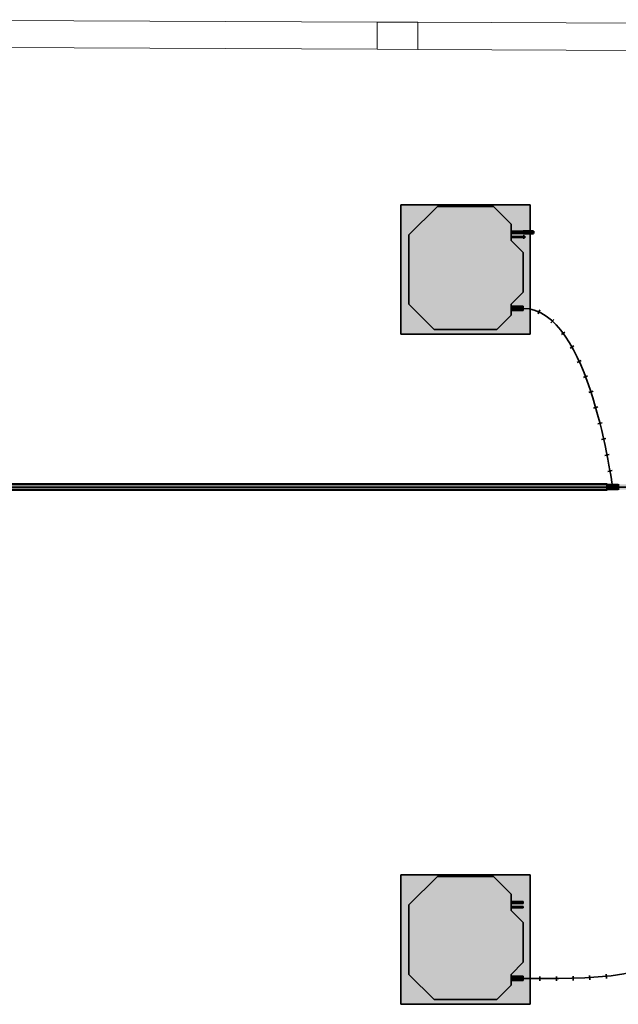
# Model space of a CAD drawing. Header units: millimetres. Extents: x -31934 to 141449, y -11043 to 10357.
# Tile 11 of 13: x 19930 to 24327, y 3029 to 10262. Entities that reach past the tile are written whole.
import ezdxf

# ---------------------------------------------------------------- set-up
doc = ezdxf.new("R2010")
doc.units = ezdxf.units.MM
doc.linetypes.add('Centro', pattern=[30, 12, -6, 6, -6])
doc.linetypes.add('Oculto 1_5', pattern=[2.2, 1.5, -0.7])
for name, color, linetype, lineweight in [('A-DETL', 90, 'Oculto 1_5', 9), ('M-EQPM', 50, 'Continuous', 35), ('P-PIPE', 3, 'Continuous', 50), ('P-PIPE-CNTR', 3, 'Centro', 35), ('PAREDES', 7, 'Continuous', 9), ('PEM1-Layout Terreo_dwg', 8, 'Continuous', 9), ('PILAR', 7, 'Continuous', 9)]:
    doc.layers.add(name, color=color, linetype=linetype, lineweight=lineweight)

# ---------------------------------------------------------------- blocks, each defined once
blk = doc.blocks.new('PEM1-Layout Terreo_dwg-1021386-PAVIMENTO TÉRREO TUBULAÇÃO FRIGORIGENA DRENO')
at = {"layer": 'PAREDES'}
for p, q in [((111617.8, 37337.1), (115517.7, 37319.5)), ((115817.7, 37318.2), (119717.6, 37300.6)), ((111616.9, 37137.1), (115516.8, 37119.5)), ((115816.8, 37118.2), (119716.7, 37100.6))]:
    blk.add_line(p, q, dxfattribs=at)
at = {"layer": 'PILAR', "flags": 128}
blk.add_lwpolyline([(115517.7, 37319.5), (115817.7, 37318.2), (115816.8, 37118.2), (115516.8, 37119.5)], close=True, dxfattribs=at)
blk = doc.blocks.new('Midea_VRF_Indoor_4-way Cassette_MI-90_100_112_140_Q4_DHN1-D _2nd DC_ - MI2-112Q4DHN1-V4-PAVIMENTO TÉRREO TUBULAÇÃO FRIGORIGENA DRENO')
at = {"layer": 'M-EQPM', "linetype": 'Oculto 1_5', "lineweight": 9}
for points in [[(229.6, -475), (475, -475), (475, 265.3), (335, 265.3), (335, 244.2), (433.7, 243.5), (433.7, 234.3), (335, 234.3), (335, 215), (425, 125), (425, -165), (335, -255), (335, -269), (425, -269.5), (425, -301), (335, -301), (335, -335), (229.6, -440.4), (-229.6, -440.4), (-415, -255), (-415, 255), (-206.4, 463.6), (206.4, 463.6), (335, 335), (335, 281.2), (475, 281.2), (475, 475), (-475, 475), (-475, -475), (188.4, -475)], [(188.4, -440.4), (229.6, -440.4), (335, -335), (335, -255), (425, -165), (425, 125), (335, 215), (335, 335), (206.4, 463.6), (-206.4, 463.6), (-415, 255), (-415, -255), (-229.6, -440.4)], [(425, 265.3), (425, 281.2), (335, 280.9), (335, 265.3)], [(425, 234.6), (425, 244.2), (335, 243.5), (335, 234.6)], [(335, -301), (425, -300.5), (425, -269), (335, -269.5), (335, -300.5)]]:
    blk.add_hatch(color=256, dxfattribs=at).paths.add_polyline_path(points)
at = {"layer": 'A-DETL'}
for p, q in [((475, 265.3), (475, 281.1)), ((475, 281.1), (475, 265.3))]:
    blk.add_line(p, q, dxfattribs=at)
at = {"layer": 'M-EQPM'}
for p, q in [((0, 475), (-475, 475)), ((-475, 475), (-475, -475)), ((-475, -475), (-475, 475)), ((-475, 475), (475, 475)), ((-206.4, 463.6), (-415, 255)), ((-415, 255), (-206.4, 463.6)), ((206.4, 463.6), (-206.4, 463.6)), ((-206.4, 463.6), (206.4, 463.6)), ((475, 475), (0, 475)), ((335, 335), (206.4, 463.6)), ((206.4, 463.6), (335, 335)), ((475, 281.1), (475, 475)), ((475, 475), (475, 281.1)), ((335, 215), (335, 335)), ((335, 335), (335, 215)), ((-415, 255), (-415, -255)), ((-415, -255), (-415, 255)), ((425, 281.2), (335, 281.2)), ((335, 265.3), (425, 265.3)), ((425, 244.2), (335, 244.2)), ((335, 234.6), (425, 234.6)), ((425, 265.3), (425, 281.2)), ((475, -475), (475, 265.3)), ((475, 265.3), (475, -475)), ((425, 125), (335, 215)), ((335, 215), (425, 125)), ((425, -165), (425, 125)), ((425, 125), (425, -165)), ((335, -255), (425, -165)), ((425, -165), (335, -255)), ((-415, -255), (-229.6, -440.4)), ((-229.6, -440.4), (-415, -255)), ((335, -335), (335, -255)), ((335, -255), (335, -335)), ((425, -269), (335, -269)), ((425, -301), (425, -269)), ((229.6, -440.4), (335, -335)), ((335, -335), (229.6, -440.4)), ((335, -301), (425, -301)), ((-475, -475), (475, -475)), ((475, -475), (-475, -475)), ((-229.6, -440.4), (229.6, -440.4)), ((229.6, -440.4), (-229.6, -440.4))]:
    blk.add_line(p, q, dxfattribs=at)
blk = doc.blocks.new('Midea_VRF_Indoor_4-way Cassette_MI-90_100_112_140_Q4_DHN1-D _2nd DC_ - MI2-112Q4DHN1-V5-PAVIMENTO TÉRREO TUBULAÇÃO FRIGORIGENA DRENO')
at = {"layer": 'M-EQPM', "linetype": 'Oculto 1_5', "lineweight": 9}
h = blk.add_hatch(color=256, dxfattribs=at)
h.paths.add_polyline_path([(188.4, -475), (475, -475), (475, 475), (-475, 475), (-475, -475), (-229.6, -475)])
h.paths.add_polyline_path([(-229.6, -440.4), (-415, -255), (-415, 255), (-206.4, 463.6), (206.4, 463.6), (335, 335), (335, 281.2), (425, 280.9), (425, 265.3), (335, 265.3), (335, 244.2), (425, 243.5), (425, 234.6), (335, 234.6), (335, 215), (425, 125), (425, -165), (335, -255), (335, -269), (425, -269.5), (425, -301), (335, -301), (335, -335), (229.6, -440.4), (188.4, -440.4)])
for points in [[(229.6, -440.4), (335, -335), (335, -255), (425, -165), (425, 125), (335, 215), (335, 335), (206.4, 463.6), (-206.4, 463.6), (-415, 255), (-415, -255), (-229.6, -440.4), (188.4, -440.4)], [(425, 265.3), (425, 281.2), (335, 280.9), (335, 265.3)], [(425, 234.6), (425, 244.2), (335, 243.5), (335, 234.6)], [(335, -301), (425, -300.5), (425, -269), (335, -269.5), (335, -300.5)]]:
    blk.add_hatch(color=256, dxfattribs=at).paths.add_polyline_path(points)
at = {"layer": 'A-DETL'}
for p, q in [((425, 244), (425, 244.2)), ((425, 234.6), (425, 234.8))]:
    blk.add_line(p, q, dxfattribs=at)
at = {"layer": 'M-EQPM'}
for p, q in [((0, 475), (-475, 475)), ((-475, 475), (-475, -475)), ((-475, -475), (-475, 475)), ((-475, 475), (475, 475)), ((-206.4, 463.6), (-415, 255)), ((-415, 255), (-206.4, 463.6)), ((206.4, 463.6), (-206.4, 463.6)), ((-206.4, 463.6), (206.4, 463.6)), ((475, 475), (0, 475)), ((335, 335), (206.4, 463.6)), ((206.4, 463.6), (335, 335)), ((475, -475), (475, 475)), ((475, 475), (475, -475)), ((335, 215), (335, 335)), ((335, 335), (335, 215)), ((-415, 255), (-415, -255)), ((-415, -255), (-415, 255)), ((425, 281.2), (335, 281.2)), ((335, 265.3), (425, 265.3)), ((425, 244.2), (335, 244.2)), ((335, 234.6), (425, 234.6)), ((425, 265.3), (425, 281.2)), ((425, 234.6), (425, 244.2)), ((425, 125), (335, 215)), ((335, 215), (425, 125)), ((425, -165), (425, 125)), ((425, 125), (425, -165)), ((335, -255), (425, -165)), ((425, -165), (335, -255)), ((-415, -255), (-229.6, -440.4)), ((-229.6, -440.4), (-415, -255)), ((335, -335), (335, -255)), ((335, -255), (335, -335)), ((425, -269), (335, -269)), ((425, -301), (425, -269)), ((229.6, -440.4), (335, -335)), ((335, -335), (229.6, -440.4)), ((335, -301), (425, -301)), ((-475, -475), (475, -475)), ((475, -475), (-475, -475)), ((-229.6, -440.4), (229.6, -440.4)), ((229.6, -440.4), (-229.6, -440.4))]:
    blk.add_line(p, q, dxfattribs=at)

msp = doc.modelspace()

# ---------------------------------------------------------------- hatches: boundary and pattern name
at = {"layer": 'P-PIPE'}
for color, points in [(4, [(23629.3, 8699.5), (23692.8, 8699.5), (23692.8, 8707.5), (23629.3, 8707.2), (23629.3, 8701.6)]), (4, [(23629.3, 8691.6), (23692.8, 8691.8), (23692.8, 8699.5), (23629.3, 8699.5), (23629.3, 8691.8)]), (4, [(23693.8, 8691.3), (23705.4, 8692.2), (23705.4, 8707.7), (23693.8, 8706.9), (23693.8, 8692.2)]), (4, [(23629.3, 8660.6), (23638, 8661.2), (23638, 8670.8), (23629.3, 8670.3), (23629.3, 8661.2)]), (130, [(15553, 6828.9), (24245.8, 6828.9), (24246, 6848.9), (15553.1, 6848.1), (15553, 6834.1)]), (130, [(24246, 6808.9), (24245.8, 6823.8), (24245.8, 6828.9), (15553, 6828.9), (15553.2, 6808.9), (24210.9, 6808.9)]), (130, [(24265.3, 6812.3), (24265.1, 6824.6), (24265.1, 6828.9), (24245.8, 6828.9), (24246, 6812.3), (24265.2, 6812.3)]), (4, [(24286.2, 6812.3), (24290.5, 6812.8), (24294.6, 6814.5), (24298, 6817.1), (24300.7, 6820.6), (24302.3, 6824.6), (24302.9, 6828.9), (24302.3, 6833.3), (24300.7, 6837.3), (24298, 6840.7), (24294.6, 6843.4), (24290.5, 6845.1), (24286.2, 6845.6), (24281.9, 6845.1), (24277.9, 6843.4), (24274.4, 6840.7), (24271.8, 6837.3), (24270.1, 6833.3), (24269.5, 6828.9), (24270.1, 6824.6), (24271.8, 6820.6), (24274.4, 6817.1), (24277.9, 6814.5), (24281.9, 6812.8)]), (130, [(24307.8, 6828.9), (24327, 6828.9), (24327.1, 6845.6), (24308, 6845.1), (24307.8, 6833.3)]), (130, [(24327.1, 6812.3), (24327, 6828.9), (24307.8, 6828.9), (24308, 6812.3), (24327.1, 6812.3)]), (130, [(24619.9, 6808.9), (24756.5, 6809.6), (24756.4, 6828.9), (24327, 6828.9), (24327.2, 6808.9)])]:
    msp.add_hatch(color=color, dxfattribs=at).paths.add_polyline_path(points)
h = msp.add_hatch(color=130, dxfattribs=at)
h.paths.add_polyline_path([(24265.1, 6837.3), (24265.2, 6845.6), (24246, 6845.1), (24245.9, 6837.3)])
h.paths.add_polyline_path([(24245.8, 6828.9), (24265.1, 6828.9), (24265.1, 6837.3), (24245.9, 6837.3), (24245.9, 6833.3)])
h = msp.add_hatch(color=130, dxfattribs=at)
h.paths.add_polyline_path([(24307.8, 6828.9), (24307.9, 6844.9), (24292.7, 6844.2), (24297.6, 6841.1), (24298.8, 6839.7), (24300.8, 6837), (24302.6, 6831.1), (24302.9, 6828.9)])
h.paths.add_polyline_path([(24269.5, 6828.9), (24270.3, 6833.7), (24273.8, 6840), (24276.4, 6842.3), (24281, 6844.7), (24281, 6844.9), (24265.2, 6844.3), (24265.1, 6828.9)])
h = msp.add_hatch(color=130, dxfattribs=at)
h.paths.add_polyline_path([(24265.3, 6812.9), (24280.8, 6813.3), (24274.9, 6816.8), (24273.5, 6818.4), (24271.6, 6820.9), (24269.8, 6826.9), (24269.5, 6828.9), (24265.1, 6828.9), (24265.2, 6813.5)])
h.paths.add_polyline_path([(24290.8, 6812.9), (24307.9, 6813.5), (24307.8, 6828.9), (24302.9, 6828.8), (24302.3, 6824.4), (24298.6, 6817.9), (24296.1, 6815.7), (24291.5, 6813.2)])
h = msp.add_hatch(color=130, dxfattribs=at)
h.paths.add_polyline_path([(24327.1, 6846.3), (24327.2, 6846.3), (24619.9, 6844.1)])
h.paths.add_polyline_path([(24327.1, 6843.1), (24327.1, 6843.1), (24619.9, 6840.3)])
h.paths.add_polyline_path([(24327.1, 6834.1), (24327.1, 6834.1), (24619.9, 6830.6)])
h.paths.add_polyline_path([(24327.1, 6828.9), (24756.4, 6828.9), (24756.5, 6848.9), (24327.2, 6848.3), (24327, 6828.9)])

# ---------------------------------------------------------------- linework, layer by layer
at = {"layer": 'A-DETL', "color": 120, "linetype": 'Continuous'}
for p, q in [((23629.3, 8671), (23629.3, 8670.8)), ((23629.3, 8671), (23629.3, 8670.8)), ((23629.3, 8660.6), (23629.3, 8660.5)), ((23629.3, 8660.6), (23629.3, 8660.5)), ((23638, 8670.8), (23638, 8671)), ((23638, 8670.8), (23638, 8671)), ((23638, 8660.5), (23638, 8660.6)), ((23638, 8660.5), (23638, 8660.6)), ((23639, 8670.4), (23639, 8670.6)), ((23639, 8670.4), (23639, 8670.6)), ((23639, 8660.8), (23639, 8661)), ((23639, 8660.8), (23639, 8661))]:
    msp.add_line(p, q, dxfattribs=at)
for centre, major_axis, start_param, end_param in [((24246, 6828.9), (0, 16.7), 0.785398, 0.920431), ((24246, 6828.9), (0, 16.7), 2.221162, 2.356194), ((24246, 6828.9), (0, 20), 4.712389, 5.759587), ((24246, 6828.9), (0, 20), 3.665191, 4.712389), ((24327.2, 6828.9), (0, 16.7), 0, 0.920431), ((24327.2, 6828.9), (0, 16.7), 2.221162, 3.141593)]:
    msp.add_ellipse(centre, major_axis=major_axis, ratio=0.01, start_param=start_param, end_param=end_param, dxfattribs=at)
at = {"layer": 'P-PIPE', "color": 4}
for p, q in [((23692.8, 8707.5), (23629.3, 8707.5)), ((23629.3, 8707.5), (23629.3, 8691.6)), ((23629.3, 8691.6), (23692.8, 8691.6)), ((23692.8, 8691.6), (23692.8, 8707.5)), ((23693.8, 8707.4), (23692.8, 8707.4)), ((23692.8, 8691.7), (23693.8, 8691.7)), ((23705.4, 8708), (23693.8, 8708)), ((23693.8, 8691), (23693.8, 8708)), ((23693.8, 8707.7), (23693.8, 8708)), ((23693.8, 8691), (23693.8, 8691.3)), ((23693.8, 8691), (23705.4, 8691)), ((23705.4, 8707.7), (23705.4, 8708)), ((23705.4, 8691), (23705.4, 8708)), ((23705.4, 8691), (23705.4, 8691.3)), ((23638, 8671), (23629.3, 8671)), ((23629.3, 8671), (23629.3, 8660.5)), ((23629.3, 8671), (23629.3, 8670.8)), ((23629.3, 8660.6), (23629.3, 8660.5)), ((23629.3, 8660.5), (23638, 8660.5)), ((23638, 8670.8), (23638, 8671)), ((23638, 8660.5), (23638, 8671)), ((23639, 8670.6), (23638, 8670.6)), ((23638, 8660.8), (23639, 8660.8)), ((23638, 8660.5), (23638, 8660.6)), ((23639, 8660.8), (23639, 8670.6)), ((23639, 8660.8), (23639, 8670.6)), ((24246, 6848.9), (15553.2, 6848.9)), ((15553.2, 6808.9), (24246, 6808.9)), ((24265.3, 6845.6), (24246, 6845.6)), ((24246, 6812.3), (24265.3, 6812.3)), ((24281.6, 6844.9), (24265.3, 6844.9)), ((24265.3, 6812.9), (24281.7, 6812.9)), ((24286.4, 6845.6), (24286.2, 6845.6)), ((24286.2, 6812.3), (24286.4, 6812.3)), ((24308, 6844.9), (24290.8, 6844.9)), ((24290.8, 6812.9), (24308, 6812.9)), ((24327.2, 6845.6), (24308, 6845.6)), ((24308, 6812.3), (24327.2, 6812.3))]:
    msp.add_line(p, q, dxfattribs=at)
at = {"layer": 'P-PIPE', "color": 130, "lineweight": 35}
for p, q in [((23751.9, 8130), (23738.6, 8100.9)), ((23854.4, 8059.8), (23832.7, 8036.3)), ((23935.3, 7967.8), (23909.5, 7948.9)), ((24000.6, 7865.3), (23972.7, 7849.7)), ((24054.9, 7757.3), (24025.8, 7744.1)), ((24101.2, 7646), (24071.3, 7634.6)), ((24141.4, 7532.6), (24111, 7522.6)), ((24176.6, 7417.7), (24145.9, 7408.9)), ((24207.8, 7301.7), (24176.8, 7293.9)), ((24235.6, 7184.9), (24204.3, 7178)), ((24260.2, 7067.5), (24228.8, 7061.3)), ((24282.1, 6949.6), (24250.6, 6944.1)), ((24286.2, 6844.9), (24286.2, 6812.9)), ((23751.5, 3234.3), (23751.3, 3202.3)), ((23873.4, 3234.2), (23873.5, 3202.2)), ((23995.1, 3236.1), (23996, 3204.1)), ((24116.5, 3241.2), (24118.4, 3209.3)), ((24237.5, 3251), (24240.8, 3219.2))]:
    msp.add_line(p, q, dxfattribs=at)
at = {"layer": 'P-PIPE', "color": 4}
for centre, major_axis, ratio, start_param, end_param in [((24246, 6828.9), (0, 20), 0.01, 0, 1.570796), ((24246, 6828.9), (0, 20), 0.01, 1.570796, 3.141593), ((24246, 6828.9), (0, 16.7), 0.01, 0, 0.785398), ((24246, 6828.9), (0, 16.7), 0.01, 2.356194, 3.141593), ((24246, 6828.9), (0, 20), 0.01, 5.759587, 6.021386), ((24246, 6828.9), (0, 20), 0.01, 3.403392, 3.665191), ((24265.3, 6828.9), (0, 16.7), 0.01, 0, 1.570796), ((24265.3, 6828.9), (0, 16.7), 0.01, 1.570796, 3.141593), ((24286.2, 6828.9), (0, 16.7), 0.99995, 4.712389, 7.853982), ((24286.2, 6828.9), (0, 16.7), 0.99995, 1.570796, 4.712389), ((24286.4, 6828.9), (0, 16.7), 0.99995, 4.712389, 6.021386), ((24286.4, 6828.9), (0, 16.7), 0.99995, 3.403392, 4.712389), ((24308, 6828.9), (0, 16.7), 0.01, 0, 1.570796), ((24308, 6828.9), (0, 16.7), 0.01, 1.570796, 3.141593), ((24327.2, 6828.9), (0, 20), 0.01, 0, 1.570796), ((24327.2, 6828.9), (0, 20), 0.01, 1.570796, 3.141593)]:
    msp.add_ellipse(centre, major_axis=major_axis, ratio=ratio, start_param=start_param, end_param=end_param, dxfattribs=at)
at = {"layer": 'P-PIPE-CNTR', "color": 130, "linetype": 'Continuous'}
for p, q in [((23629.3, 8699.5), (23692.8, 8699.5)), ((23692.8, 8699.5), (23705.4, 8699.5)), ((23629.3, 8665.7), (23639, 8665.7)), ((24245.8, 6828.9), (15553.2, 6828.9)), ((24246, 6828.9), (24327, 6828.9)), ((24286.2, 6828.9), (24286.6, 6828.9)), ((24756.4, 6828.9), (24327.2, 6828.9))]:
    msp.add_line(p, q, dxfattribs=at)
for points in [[(23629.3, 8141.3), (24119.5, 8141.3), (24281.3, 6828.9), (24286.2, 6828.9)], [(23629.3, 3218.8), (24039.1, 3218.8), (24799.9, 3184.6), (24799.9, 3594.4)]]:
    msp.add_open_spline(points, degree=3, dxfattribs=at)

# ---------------------------------------------------------------- block references
at = {"layer": 'A-DETL'}
for name, p in [('Midea_VRF_Indoor_4-way Cassette_MI-90_100_112_140_Q4_DHN1-D _2nd DC_ - MI2-112Q4DHN1-V4-PAVIMENTO TÉRREO TUBULAÇÃO FRIGORIGENA DRENO', (23204.3, 8426.3)), ('Midea_VRF_Indoor_4-way Cassette_MI-90_100_112_140_Q4_DHN1-D _2nd DC_ - MI2-112Q4DHN1-V5-PAVIMENTO TÉRREO TUBULAÇÃO FRIGORIGENA DRENO', (23204.3, 3503.8))]:
    msp.add_blockref(name, p, dxfattribs=at)
at = {"layer": 'PEM1-Layout Terreo_dwg', "color": 7}
msp.add_blockref('PEM1-Layout Terreo_dwg-1021386-PAVIMENTO TÉRREO TUBULAÇÃO FRIGORIGENA DRENO', (-92962, -27074.8), dxfattribs=at)

doc.saveas('drawing.dxf')
